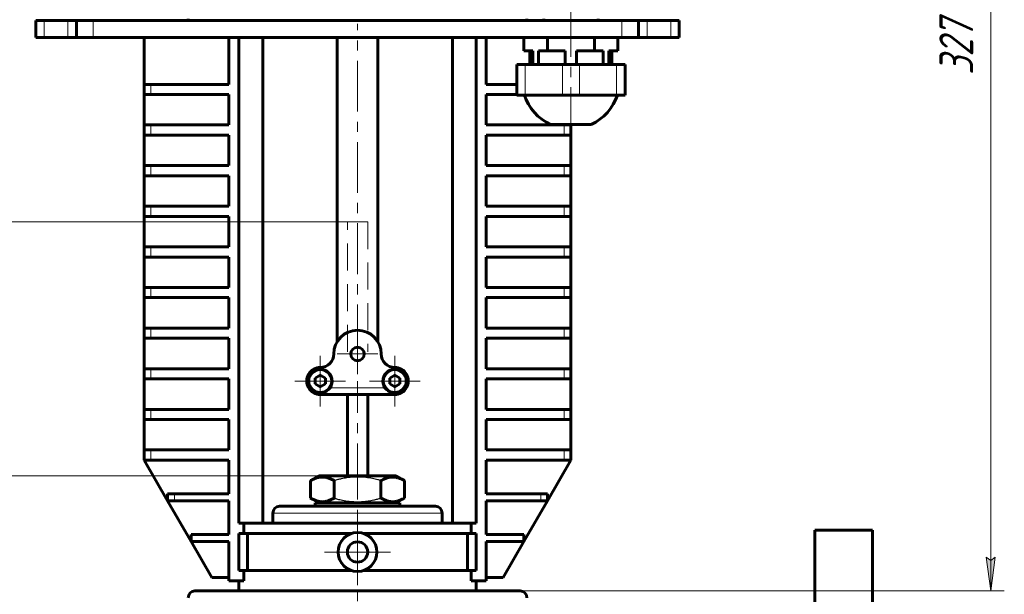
# Model space of a CAD drawing. Header units: millimetres. Extents: x 0 to 594, y 0 to 420.
# Tile 6 of 23: x 92 to 238, y 211 to 296. Entities that reach past the tile are written whole.
import ezdxf

# ---------------------------------------------------------------- set-up
doc = ezdxf.new("R2010")
doc.units = ezdxf.units.MM
for name, pattern in [('K5LT-1', [0]), ('K5LT_AXLED', [12, 7.5, -1.5, 1.5, -1.5]), ('K5LT_BASIC', [0]), ('K5LT_DASHED', [6, 4, -2]), ('K5LT_THIN', [0])]:
    doc.linetypes.add(name, pattern=pattern)
doc.layers.add('Системный слой', color=7, linetype='Continuous')
doc.layers.add('Системный слой (1)', color=7, linetype='Continuous', true_color=0x6c6c6c)
doc.styles.add('KDIMTEXTSTYLE', font='txt', dxfattribs={"width": 0.96, "oblique": 15, "height": 5})
doc.styles.add('KTEXTSTYLE', font='txt', dxfattribs={"width": 0.96, "height": 5})
doc.dimstyles.new('KDIMSTYLE (0.50)', dxfattribs={"dimtxt": 5, "dimasz": 1, "dimexe": 2, "dimexo": 0, "dimgap": 1, "dimtad": 1, "dimlfac": 2, "dimtxsty": 'KDIMTEXTSTYLE', "dimsah": 1, "dimcen": 0, "dimdle": 1, "dimadec": 0, "dimazin": 0, "dimtfac": 0.667, "dimtmove": 0, "dimatfit": 3, "dimfxl": 1, "dimtvp": 1, "dimtolj": 1, "dimtzin": 0, "dimarcsym": 0})

# ---------------------------------------------------------------- blocks, each defined once
blk = doc.blocks.new('U39')
at = {"layer": 'Системный слой (1)', "color": 30, "linetype": 'K5LT_AXLED', "lineweight": 18, "true_color": 0xff8000}
for q in [(136.73, 246.14), (132.98, 242.39), (140.48, 242.39), (136.73, 238.64)]:
    blk.add_line((136.73, 242.39), q, dxfattribs=at)
blk = doc.blocks.new('U40')
at = {"layer": 'Системный слой (1)', "color": 30, "linetype": 'K5LT_AXLED', "lineweight": 18, "true_color": 0xff8000}
for q in [(142.23, 222.02), (137.36, 217.14), (147.11, 217.14), (142.23, 212.27)]:
    blk.add_line((142.23, 217.14), q, dxfattribs=at)
blk = doc.blocks.new('U41')
at = {"layer": 'Системный слой (1)', "color": 30, "linetype": 'K5LT_AXLED', "lineweight": 18, "true_color": 0xff8000}
for q in [(142.23, 249.39), (139.23, 246.39), (145.23, 246.39), (142.23, 243.39)]:
    blk.add_line((142.23, 246.39), q, dxfattribs=at)
blk = doc.blocks.new('U42')
at = {"layer": 'Системный слой (1)', "color": 30, "linetype": 'K5LT_AXLED', "lineweight": 18, "true_color": 0xff8000}
for q in [(147.73, 246.14), (143.98, 242.39), (151.48, 242.39), (147.73, 238.64)]:
    blk.add_line((147.73, 242.39), q, dxfattribs=at)
blk = doc.blocks.new('D2')
at = {"layer": 'Системный слой (1)'}
for points in [[(55.45, 223.39), (54.79, 228.39), (54.13, 223.39), (54.79, 223.89)], [(54.79, 170.39), (55.45, 175.39), (54.79, 174.89), (54.13, 175.39)]]:
    blk.add_hatch(color=7, dxfattribs=at).paths.add_polyline_path(points)
at = {"layer": 'Системный слой (1)', "color": 7, "linetype": 'K5LT_THIN', "lineweight": 18, "true_color": 0xffffff}
for p, q in [((136.53, 228.39), (52.79, 228.39)), ((54.13, 223.39), (54.79, 228.39)), ((54.79, 228.39), (55.45, 223.39)), ((54.79, 228.39), (54.79, 170.39)), ((54.79, 223.89), (54.13, 223.39)), ((55.45, 223.39), (54.79, 223.89)), ((54.79, 170.39), (54.13, 175.39)), ((54.13, 175.39), (54.79, 174.89)), ((54.79, 174.89), (55.45, 175.39)), ((55.45, 175.39), (54.79, 170.39)), ((64.73, 170.39), (52.79, 170.39))]:
    blk.add_line(p, q, dxfattribs=at)
blk.add_wipeout([(53.79, 194.71), (46.41, 194.71), (46.41, 203.7), (53.79, 203.7)]).dxf.layer = 'Системный слой (1)'
at = {"layer": 'Системный слой (1)', "color": 7, "insert": (47.2, 194.71), "char_height": 5, "attachment_point": 1, "rotation": 90, "style": 'KTEXTSTYLE'}
blk.add_mtext('\\fArial|b0|c204|p34;\\H5.0;\\W1.000;\\Q15;\\fGOST Type AU|b0|i0|c204|p34;\\Q15;\\W0.960;116', dxfattribs=at)
blk = doc.blocks.new('KDIMARROW_01')
at = {"layer": 'Системный слой'}
blk.add_hatch(color=0, dxfattribs=at).paths.add_polyline_path([(0, 0), (-5, 0.66), (-4.5, 0), (-5, -0.66)])
at = {"layer": 'Системный слой', "color": 0, "linetype": 'K5LT_THIN', "lineweight": 18}
for p, q in [((-4.5, 0), (-5, 0.66)), ((-5, 0.66), (0, 0)), ((0, 0), (-5, -0.66)), ((-5, -0.66), (-4.5, 0))]:
    blk.add_line(p, q, dxfattribs=at)
at = {"layer": 'Системный слой (1)', "color": 0, "linetype": 'K5LT_THIN', "lineweight": 18}
blk.add_line((142.23, 170.39), (141.73, 170.39), dxfattribs=at)
blk = doc.blocks.new('D3')
at = {"layer": 'Системный слой (1)'}
for points in [[(40.76, 260.89), (40.1, 265.89), (39.44, 260.89), (40.1, 261.39)], [(40.1, 170.39), (40.76, 175.39), (40.1, 174.89), (39.44, 175.39)]]:
    blk.add_hatch(color=7, dxfattribs=at).paths.add_polyline_path(points)
at = {"layer": 'Системный слой (1)', "color": 7, "linetype": 'K5LT_THIN', "lineweight": 18, "true_color": 0xffffff}
for p, q in [((140.73, 265.89), (38.1, 265.89)), ((39.44, 260.89), (40.1, 265.89)), ((40.1, 265.89), (40.76, 260.89)), ((40.1, 170.39), (40.1, 265.89)), ((40.1, 261.39), (39.44, 260.89)), ((40.76, 260.89), (40.1, 261.39)), ((40.1, 170.39), (39.44, 175.39)), ((39.44, 175.39), (40.1, 174.89)), ((40.1, 174.89), (40.76, 175.39)), ((40.76, 175.39), (40.1, 170.39)), ((64.73, 170.39), (38.1, 170.39))]:
    blk.add_line(p, q, dxfattribs=at)
blk.add_wipeout([(39.1, 213.53), (31.72, 213.53), (31.72, 222.39), (39.1, 222.39)]).dxf.layer = 'Системный слой (1)'
at = {"layer": 'Системный слой (1)', "color": 7, "insert": (32.51, 213.53), "char_height": 5, "attachment_point": 1, "rotation": 90, "style": 'KTEXTSTYLE'}
blk.add_mtext('\\fArial|b0|c204|p34;\\H5.0;\\W1.000;\\Q15;\\fGOST Type AU|b0|i0|c204|p34;\\Q15;\\W0.960;191', dxfattribs=at)
blk = doc.blocks.new('D5')
at = {"layer": 'Системный слой (1)'}
for points in [[(236.37, 369.89), (235.71, 374.89), (235.05, 369.89), (235.71, 370.39)], [(235.71, 211.39), (236.37, 216.39), (235.71, 215.89), (235.05, 216.39)]]:
    blk.add_hatch(color=7, dxfattribs=at).paths.add_polyline_path(points)
at = {"layer": 'Системный слой (1)', "color": 7, "linetype": 'K5LT_THIN', "lineweight": 18, "true_color": 0xffffff}
for p, q in [((171.53, 374.89), (237.71, 374.89)), ((235.05, 369.89), (235.71, 374.89)), ((235.71, 374.89), (236.37, 369.89)), ((235.71, 374.89), (235.71, 211.39)), ((235.71, 370.39), (235.05, 369.89)), ((236.37, 369.89), (235.71, 370.39)), ((235.71, 211.39), (235.05, 216.39)), ((235.05, 216.39), (235.71, 215.89)), ((235.71, 215.89), (236.37, 216.39)), ((236.37, 216.39), (235.71, 211.39)), ((159.73, 211.39), (237.71, 211.39))]:
    blk.add_line(p, q, dxfattribs=at)
blk.add_wipeout([(234.71, 287.6), (227.33, 287.6), (227.33, 298.24), (234.71, 298.24)]).dxf.layer = 'Системный слой (1)'
at = {"layer": 'Системный слой (1)', "color": 7, "insert": (228.12, 287.6), "char_height": 5, "attachment_point": 1, "rotation": 90, "style": 'KTEXTSTYLE'}
blk.add_mtext('\\fArial|b0|c204|p34;\\H5.0;\\W1.000;\\Q15;\\fGOST Type AU|b0|i0|c204|p34;\\Q15;\\W0.960;327', dxfattribs=at)

msp = doc.modelspace()

# ---------------------------------------------------------------- linework, layer by layer
at = {"layer": 'Системный слой (1)', "color": 30, "linetype": 'K5LT_AXLED', "lineweight": 18, "true_color": 0xff8000}
for p, q in [((173.733, 293.644), (173.733, 297.894)), ((142.233, 246.1968), (142.233, 295.144)), ((173.733, 278.2978), (173.733, 295.144)), ((142.233, 225.6849), (142.233, 242.394)), ((142.233, 80.894), (142.233, 227.1031))]:
    msp.add_line(p, q, dxfattribs=at)
at = {"layer": 'Системный слой (1)', "color": 143, "linetype": 'K5LT_BASIC', "lineweight": 60, "true_color": 0x33acca}
for p, q in [((94.733, 295.644), (94.733, 293.144)), ((95.983, 295.644), (94.733, 295.644)), ((99.4815, 295.644), (95.983, 295.644)), ((100.733, 295.644), (99.4815, 295.644)), ((100.733, 295.644), (100.733, 293.144)), ((100.733, 295.644), (100.733, 293.144)), ((103.2315, 295.644), (100.733, 295.644)), ((181.2345, 295.644), (103.2315, 295.644)), ((117.233, 295.894), (117.233, 295.644)), ((167.233, 295.894), (167.233, 295.644)), ((169.733, 295.894), (169.733, 295.644)), ((177.733, 295.894), (177.733, 295.644)), ((183.733, 295.644), (181.2345, 295.644)), ((183.733, 295.644), (183.733, 293.144)), ((184.9845, 295.644), (183.733, 295.644)), ((183.733, 295.644), (183.733, 293.144)), ((188.483, 295.644), (184.9845, 295.644)), ((189.733, 295.644), (188.483, 295.644)), ((189.733, 295.644), (189.733, 293.144)), ((95.983, 293.144), (94.733, 293.144)), ((99.4815, 293.144), (95.983, 293.144)), ((100.733, 293.144), (99.4815, 293.144)), ((103.2315, 293.144), (100.733, 293.144)), ((181.2345, 293.144), (103.2315, 293.144)), ((110.733, 286.2145), (110.733, 293.144)), ((123.233, 286.2145), (123.233, 293.144)), ((124.733, 293.144), (124.733, 221.394)), ((128.233, 293.144), (128.233, 221.394)), ((139.233, 248.1968), (139.233, 293.144)), ((145.233, 248.1968), (145.233, 293.144)), ((156.233, 293.144), (156.233, 221.394)), ((159.733, 293.144), (159.733, 221.394)), ((161.233, 286.2145), (161.233, 293.144)), ((166.8048, 291.144), (166.8048, 293.144)), ((170.2689, 291.144), (170.2689, 293.144)), ((177.1971, 291.144), (177.1971, 293.144)), ((180.6612, 291.144), (180.6612, 293.144)), ((183.733, 293.144), (181.2345, 293.144)), ((184.9845, 293.144), (183.733, 293.144)), ((188.483, 293.144), (184.9845, 293.144)), ((189.733, 293.144), (188.483, 293.144)), ((168.1168, 291.144), (166.8048, 291.144)), ((167.6745, 291.144), (167.6745, 289.144)), ((168.1168, 291.144), (168.1168, 289.144)), ((170.2689, 291.144), (168.957, 291.144)), ((168.957, 291.144), (168.957, 289.144)), ((172.8928, 291.144), (170.2689, 291.144)), ((172.8928, 291.144), (172.8928, 289.144)), ((177.1971, 291.144), (174.5732, 291.144)), ((174.5732, 291.144), (174.5732, 289.144)), ((178.5091, 291.144), (177.1971, 291.144)), ((178.5091, 291.144), (178.5091, 289.144)), ((179.3493, 291.144), (179.3493, 289.144)), ((180.6612, 291.144), (179.3493, 291.144)), ((179.7916, 291.144), (179.7916, 289.144)), ((165.733, 289.144), (166.983, 289.144)), ((165.733, 289.144), (165.733, 284.644)), ((166.983, 289.144), (172.483, 289.144)), ((172.483, 289.144), (174.983, 289.144)), ((174.983, 289.144), (180.483, 289.144)), ((180.483, 289.144), (181.733, 289.144)), ((181.733, 289.144), (181.733, 284.644)), ((110.733, 286.2145), (111.733, 286.2145)), ((110.733, 284.7145), (110.733, 286.2145)), ((111.733, 286.2145), (123.233, 286.2145)), ((165.733, 286.2145), (161.233, 286.2145)), ((111.733, 284.7145), (110.733, 284.7145)), ((110.733, 280.2145), (110.733, 284.7145)), ((123.233, 284.7145), (111.733, 284.7145)), ((123.233, 280.2145), (123.233, 284.7145)), ((161.233, 284.7145), (165.733, 284.7145)), ((161.233, 280.2145), (161.233, 284.7145)), ((166.983, 284.644), (165.733, 284.644)), ((172.483, 284.644), (166.983, 284.644)), ((174.983, 284.644), (172.483, 284.644)), ((180.483, 284.644), (174.983, 284.644)), ((181.733, 284.644), (180.483, 284.644)), ((110.733, 278.7145), (110.733, 280.2145)), ((110.733, 280.2145), (111.733, 280.2145)), ((111.733, 280.2145), (123.233, 280.2145)), ((172.733, 280.2145), (161.233, 280.2145)), ((170.733, 280.2978), (173.733, 280.2978)), ((172.733, 280.2145), (173.733, 280.2145)), ((173.733, 280.2978), (176.733, 280.2978)), ((173.733, 280.2145), (173.733, 280.2978)), ((173.733, 278.7145), (173.733, 280.2145)), ((110.733, 274.2145), (110.733, 278.7145)), ((111.733, 278.7145), (110.733, 278.7145)), ((123.233, 278.7145), (111.733, 278.7145)), ((123.233, 274.2145), (123.233, 278.7145)), ((161.233, 278.7145), (172.733, 278.7145)), ((161.233, 274.2145), (161.233, 278.7145)), ((173.733, 278.7145), (172.733, 278.7145)), ((173.733, 274.2145), (173.733, 278.7145)), ((110.733, 274.2145), (111.733, 274.2145)), ((110.733, 272.7145), (110.733, 274.2145)), ((111.733, 274.2145), (123.233, 274.2145)), ((172.733, 274.2145), (161.233, 274.2145)), ((172.733, 274.2145), (173.733, 274.2145)), ((173.733, 272.7145), (173.733, 274.2145)), ((110.733, 268.2145), (110.733, 272.7145)), ((111.733, 272.7145), (110.733, 272.7145)), ((123.233, 272.7145), (111.733, 272.7145)), ((123.233, 268.2145), (123.233, 272.7145)), ((161.233, 272.7145), (172.733, 272.7145)), ((161.233, 268.2145), (161.233, 272.7145)), ((173.733, 272.7145), (172.733, 272.7145)), ((173.733, 268.2145), (173.733, 272.7145)), ((110.733, 266.7145), (110.733, 268.2145)), ((110.733, 268.2145), (111.733, 268.2145)), ((111.733, 268.2145), (123.233, 268.2145)), ((172.733, 268.2145), (161.233, 268.2145)), ((172.733, 268.2145), (173.733, 268.2145)), ((173.733, 266.7145), (173.733, 268.2145)), ((111.733, 266.7145), (110.733, 266.7145)), ((110.733, 262.2145), (110.733, 266.7145)), ((123.233, 266.7145), (111.733, 266.7145)), ((123.233, 262.2145), (123.233, 266.7145)), ((161.233, 266.7145), (172.733, 266.7145)), ((161.233, 262.2145), (161.233, 266.7145)), ((173.733, 266.7145), (172.733, 266.7145)), ((173.733, 262.2145), (173.733, 266.7145)), ((110.733, 262.2145), (111.733, 262.2145)), ((110.733, 260.7145), (110.733, 262.2145)), ((111.733, 262.2145), (123.233, 262.2145)), ((172.733, 262.2145), (161.233, 262.2145)), ((172.733, 262.2145), (173.733, 262.2145)), ((173.733, 260.7145), (173.733, 262.2145)), ((110.733, 256.2145), (110.733, 260.7145)), ((111.733, 260.7145), (110.733, 260.7145)), ((123.233, 260.7145), (111.733, 260.7145)), ((123.233, 256.2145), (123.233, 260.7145)), ((161.233, 256.2145), (161.233, 260.7145)), ((161.233, 260.7145), (172.733, 260.7145)), ((173.733, 260.7145), (172.733, 260.7145)), ((173.733, 256.2145), (173.733, 260.7145)), ((110.733, 254.7145), (110.733, 256.2145)), ((110.733, 256.2145), (111.733, 256.2145)), ((111.733, 256.2145), (123.233, 256.2145)), ((172.733, 256.2145), (161.233, 256.2145)), ((172.733, 256.2145), (173.733, 256.2145)), ((173.733, 254.7145), (173.733, 256.2145)), ((110.733, 250.2145), (110.733, 254.7145)), ((111.733, 254.7145), (110.733, 254.7145)), ((123.233, 254.7145), (111.733, 254.7145)), ((123.233, 250.2145), (123.233, 254.7145)), ((161.233, 254.7145), (172.733, 254.7145)), ((161.233, 250.2145), (161.233, 254.7145)), ((173.733, 254.7145), (172.733, 254.7145)), ((173.733, 250.2145), (173.733, 254.7145)), ((110.733, 248.7145), (110.733, 250.2145)), ((110.733, 250.2145), (111.733, 250.2145)), ((111.733, 250.2145), (123.233, 250.2145)), ((172.733, 250.2145), (161.233, 250.2145)), ((172.733, 250.2145), (173.733, 250.2145)), ((173.733, 248.7145), (173.733, 250.2145)), ((111.733, 248.7145), (110.733, 248.7145)), ((110.733, 244.2145), (110.733, 248.7145)), ((123.233, 248.7145), (111.733, 248.7145)), ((123.233, 244.2145), (123.233, 248.7145)), ((161.233, 248.7145), (172.733, 248.7145)), ((161.233, 244.2145), (161.233, 248.7145)), ((173.733, 248.7145), (172.733, 248.7145)), ((173.733, 244.2145), (173.733, 248.7145)), ((110.733, 244.2145), (111.733, 244.2145)), ((110.733, 242.7145), (110.733, 244.2145)), ((111.733, 244.2145), (123.233, 244.2145)), ((172.733, 244.2145), (161.233, 244.2145)), ((172.733, 244.2145), (173.733, 244.2145)), ((173.733, 242.7145), (173.733, 244.2145)), ((136.733, 243.26), (135.983, 242.827)), ((135.983, 242.827), (135.983, 241.961)), ((137.483, 242.827), (136.733, 243.26)), ((137.483, 241.961), (137.483, 242.827)), ((147.733, 243.26), (146.983, 242.827)), ((146.983, 242.827), (146.983, 241.961)), ((148.483, 242.827), (147.733, 243.26)), ((148.483, 241.961), (148.483, 242.827)), ((111.733, 242.7145), (110.733, 242.7145)), ((110.733, 238.2145), (110.733, 242.7145)), ((123.233, 242.7145), (111.733, 242.7145)), ((123.233, 238.2145), (123.233, 242.7145)), ((135.983, 241.961), (136.733, 241.528)), ((136.733, 241.528), (137.483, 241.961)), ((146.983, 241.961), (147.733, 241.528)), ((147.733, 241.528), (148.483, 241.961)), ((161.233, 238.2145), (161.233, 242.7145)), ((161.233, 242.7145), (172.733, 242.7145)), ((173.733, 242.7145), (172.733, 242.7145)), ((173.733, 238.2145), (173.733, 242.7145)), ((136.733, 240.394), (147.733, 240.394)), ((140.733, 228.394), (140.733, 240.394)), ((143.733, 228.394), (143.733, 240.394)), ((110.733, 236.7145), (110.733, 238.2145)), ((110.733, 238.2145), (111.733, 238.2145)), ((111.733, 238.2145), (123.233, 238.2145)), ((172.733, 238.2145), (161.233, 238.2145)), ((172.733, 238.2145), (173.733, 238.2145)), ((173.733, 236.7145), (173.733, 238.2145)), ((110.733, 232.2145), (110.733, 236.7145)), ((111.733, 236.7145), (110.733, 236.7145)), ((123.233, 236.7145), (111.733, 236.7145)), ((123.233, 232.2145), (123.233, 236.7145)), ((161.233, 232.2145), (161.233, 236.7145)), ((161.233, 236.7145), (172.733, 236.7145)), ((173.733, 236.7145), (172.733, 236.7145)), ((173.733, 232.2145), (173.733, 236.7145)), ((110.733, 230.7145), (110.733, 232.2145)), ((110.733, 232.2145), (111.733, 232.2145)), ((111.733, 232.2145), (123.233, 232.2145)), ((172.733, 232.2145), (161.233, 232.2145)), ((172.733, 232.2145), (173.733, 232.2145)), ((173.733, 230.7145), (173.733, 232.2145)), ((111.733, 230.7145), (110.733, 230.7145)), ((110.733, 230.7145), (114.1971, 224.7145)), ((123.233, 230.7145), (111.733, 230.7145)), ((123.233, 225.7145), (123.233, 230.7145)), ((161.233, 225.7145), (161.233, 230.7145)), ((161.233, 230.7145), (172.733, 230.7145)), ((170.2689, 224.7145), (173.733, 230.7145)), ((173.733, 230.7145), (172.733, 230.7145)), ((135.3048, 227.6849), (136.533, 228.394)), ((147.933, 228.394), (136.533, 228.394)), ((149.1612, 227.6849), (147.933, 228.394)), ((135.3048, 225.1031), (135.3048, 227.6849)), ((138.7689, 225.1031), (138.7689, 227.6849)), ((145.6971, 225.1031), (145.6971, 227.6849)), ((149.1612, 225.1031), (149.1612, 227.6849)), ((114.1971, 225.7145), (115.1971, 225.7145)), ((114.1971, 224.7145), (114.1971, 225.7145)), ((115.1971, 225.7145), (123.233, 225.7145)), ((169.2689, 225.7145), (161.233, 225.7145)), ((169.2689, 225.7145), (170.2689, 225.7145)), ((170.2689, 224.7145), (170.2689, 225.7145)), ((115.1971, 224.7145), (114.1971, 224.7145)), ((114.1971, 224.7145), (117.6612, 218.7145)), ((123.233, 224.7145), (115.1971, 224.7145)), ((123.233, 219.7145), (123.233, 224.7145)), ((130.733, 223.894), (153.733, 223.894)), ((136.533, 224.394), (135.3048, 225.1031)), ((135.983, 223.894), (135.983, 224.394)), ((135.983, 224.394), (148.483, 224.394)), ((147.933, 224.394), (149.1612, 225.1031)), ((148.483, 223.894), (148.483, 224.394)), ((161.233, 219.7145), (161.233, 224.7145)), ((161.233, 224.7145), (169.2689, 224.7145)), ((166.8048, 218.7145), (170.2689, 224.7145)), ((170.2689, 224.7145), (169.2689, 224.7145)), ((129.733, 222.894), (129.733, 221.394)), ((154.733, 222.894), (154.733, 221.394)), ((124.733, 221.394), (125.4625, 221.394)), ((125.4625, 219.894), (125.4625, 221.394)), ((125.4625, 221.394), (159.0035, 221.394)), ((159.733, 221.394), (159.0035, 221.394)), ((159.0035, 219.894), (159.0035, 221.394)), ((117.6612, 218.7145), (117.6612, 219.7145)), ((117.6612, 219.7145), (123.233, 219.7145)), ((125.4625, 219.894), (124.733, 219.894)), ((124.733, 219.894), (124.733, 214.394)), ((125.4625, 219.894), (141.3945, 219.894)), ((126.0138, 214.394), (126.0138, 219.894)), ((143.0715, 219.894), (159.0035, 219.894)), ((158.4522, 214.394), (158.4522, 219.894)), ((159.0035, 219.894), (159.733, 219.894)), ((159.733, 219.894), (159.733, 214.394)), ((166.8048, 219.7145), (161.233, 219.7145)), ((166.8048, 218.7145), (166.8048, 219.7145)), ((218.233, 220.394), (209.733, 220.394)), ((209.733, 220.394), (209.733, 120.394)), ((218.233, 220.394), (218.233, 120.394)), ((117.6612, 218.7145), (120.733, 213.394)), ((123.233, 218.7145), (117.6612, 218.7145)), ((123.233, 212.894), (123.233, 218.7145)), ((161.233, 212.894), (161.233, 218.7145)), ((161.233, 218.7145), (166.8048, 218.7145)), ((163.733, 213.394), (166.8048, 218.7145)), ((124.733, 214.394), (125.4625, 214.394)), ((125.4625, 212.894), (125.4625, 214.394)), ((125.4625, 214.394), (141.3945, 214.394)), ((143.0715, 214.394), (159.0035, 214.394)), ((159.0035, 212.894), (159.0035, 214.394)), ((159.733, 214.394), (159.0035, 214.394)), ((123.233, 213.394), (120.733, 213.394)), ((125.4625, 212.894), (123.233, 212.894)), ((124.733, 211.394), (124.733, 212.894)), ((159.0035, 212.894), (161.233, 212.894)), ((159.733, 211.394), (159.733, 212.894)), ((161.233, 213.394), (163.733, 213.394)), ((118.233, 211.394), (166.233, 211.394))]:
    msp.add_line(p, q, dxfattribs=at)
at = {"layer": 'Системный слой (1)', "color": 7, "linetype": 'K5LT_THIN', "lineweight": 18, "true_color": 0xffffff}
for p, q in [((95.983, 295.644), (95.983, 293.144)), ((99.4815, 295.644), (99.4815, 293.144)), ((103.2315, 295.644), (103.2315, 293.144)), ((181.2345, 295.644), (181.2345, 293.144)), ((184.9845, 295.644), (184.9845, 293.144)), ((188.483, 295.644), (188.483, 293.144)), ((166.983, 289.144), (166.983, 284.644)), ((172.483, 289.144), (172.483, 284.644)), ((174.983, 289.144), (174.983, 284.644)), ((180.483, 289.144), (180.483, 284.644)), ((111.733, 284.7145), (111.733, 286.2145)), ((111.733, 278.7145), (111.733, 280.2145)), ((172.733, 278.7145), (172.733, 280.2145)), ((111.733, 272.7145), (111.733, 274.2145)), ((172.733, 272.7145), (172.733, 274.2145)), ((111.733, 266.7145), (111.733, 268.2145)), ((172.733, 266.7145), (172.733, 268.2145)), ((111.733, 260.7145), (111.733, 262.2145)), ((172.733, 260.7145), (172.733, 262.2145)), ((111.733, 254.7145), (111.733, 256.2145)), ((172.733, 254.7145), (172.733, 256.2145)), ((111.733, 248.7145), (111.733, 250.2145)), ((172.733, 248.7145), (172.733, 250.2145)), ((111.733, 242.7145), (111.733, 244.2145)), ((172.733, 242.7145), (172.733, 244.2145)), ((135.001, 241.394), (135.2969, 241.394)), ((138.1692, 241.394), (146.2969, 241.394)), ((149.1692, 241.394), (149.4651, 241.394)), ((111.733, 236.7145), (111.733, 238.2145)), ((172.733, 236.7145), (172.733, 238.2145)), ((111.733, 230.7145), (111.733, 232.2145)), ((172.733, 230.7145), (172.733, 232.2145)), ((115.1971, 224.7145), (115.1971, 225.7145)), ((169.2689, 224.7145), (169.2689, 225.7145)), ((129.733, 222.894), (154.733, 222.894))]:
    msp.add_line(p, q, dxfattribs=at)
at = {"layer": 'Системный слой (1)', "color": 7, "linetype": 'K5LT_DASHED', "lineweight": 18, "true_color": 0xffffff}
for p, q in [((140.733, 246.7145), (140.733, 265.894)), ((140.733, 265.894), (143.733, 265.894)), ((143.733, 265.894), (143.733, 246.7145))]:
    msp.add_line(p, q, dxfattribs=at)
at = {"layer": 'Системный слой (1)', "color": 143, "linetype": 'K5LT_BASIC', "lineweight": 60, "true_color": 0x33acca}
for centre, radius in [((142.233, 246.394), 1), ((136.733, 242.394), 1.75), ((147.733, 242.394), 1.75), ((142.233, 217.144), 2.875), ((142.233, 217.144), 1.5)]:
    msp.add_circle(centre, radius, dxfattribs=at)
at = {"layer": 'Системный слой (1)', "color": 7, "linetype": 'K5LT_THIN', "lineweight": 18, "true_color": 0xffffff}
for centre in [(136.733, 242.394), (147.733, 242.394)]:
    msp.add_circle(centre, 1.55, dxfattribs=at)
at = {"layer": 'Системный слой (1)', "color": 143, "linetype": 'K5LT_BASIC', "lineweight": 60, "true_color": 0x33acca}
for centre, radius, start, end in [((173.733, 286.8535), 7.2095, 197.846856, 245.410403), ((173.733, 286.8535), 7.2095, 294.589597, 342.153144), ((142.233, 246.394), 3.5, 0, 180), ((136.733, 246.394), 2, 270, 0), ((147.733, 246.394), 2, 180, 270), ((136.733, 242.394), 2, 90, 210), ((147.733, 242.394), 2, 330, 90), ((136.733, 242.394), 2, 210, 270), ((147.733, 242.394), 2, 270, 330), ((130.733, 222.894), 1, 90, 180), ((153.733, 222.894), 1, 0, 90), ((118.233, 210.394), 1, 90, 180), ((166.233, 210.394), 1, 0, 90)]:
    msp.add_arc(centre, radius, start, end, dxfattribs=at)
for points in [[(138.7689, 227.6849), (138.6343, 227.7626), (138.4115, 227.8801), (138.1176, 228.0058), (137.9172, 228.0763), (137.7257, 228.1327), (137.531, 228.1773), (137.3075, 228.2096), (137.0966, 228.2229), (136.8946, 228.2193), (136.7016, 228.2014), (136.5145, 228.1708), (136.301, 228.1212), (136.0063, 228.0289), (135.6638, 227.882), (135.4135, 227.7476), (135.3048, 227.6849)], [(149.1612, 227.6849), (149.0266, 227.7626), (148.8038, 227.8801), (148.5099, 228.0058), (148.3095, 228.0763), (148.118, 228.1327), (147.9233, 228.1773), (147.6998, 228.2096), (147.4889, 228.2229), (147.2869, 228.2193), (147.0939, 228.2014), (146.9068, 228.1708), (146.6933, 228.1212), (146.3986, 228.0289), (146.0561, 227.882), (145.8058, 227.7476), (145.6971, 227.6849)], [(135.3048, 225.1031), (135.4394, 225.0254), (135.6623, 224.9079), (135.9561, 224.7821), (136.1565, 224.7116), (136.3481, 224.6553), (136.5427, 224.6106), (136.7662, 224.5783), (136.9771, 224.5651), (137.1791, 224.5686), (137.3722, 224.5865), (137.5593, 224.6172), (137.7727, 224.6668), (138.0675, 224.759), (138.41, 224.906), (138.6602, 225.0403), (138.7689, 225.1031)], [(145.6971, 225.1031), (145.8317, 225.0254), (146.0546, 224.9079), (146.3484, 224.7821), (146.5488, 224.7116), (146.7404, 224.6553), (146.935, 224.6106), (147.1585, 224.5783), (147.3694, 224.5651), (147.5715, 224.5686), (147.7645, 224.5865), (147.9516, 224.6172), (148.165, 224.6668), (148.4598, 224.759), (148.8023, 224.906), (149.0525, 225.0403), (149.1612, 225.1031)]]:
    msp.add_open_spline(points, degree=3, knots=[0, 0, 0, 0, 2.03197676, 3.33971817, 4.35691028, 4.98286377, 6.14673398, 7.19733448, 8.23107414, 9.20464301, 10.12610383, 11.03238569, 11.92740894, 13.24282625, 15.35658079, 17, 17, 17, 17], dxfattribs=at)
at = {"layer": 'Системный слой (1)', "color": 7, "linetype": 'K5LT-1'}
for points in [[(145.6971, 227.6849), (145.5358, 227.7315), (145.1232, 227.8443), (144.3738, 228.0173), (143.6194, 228.1384), (143.0372, 228.192), (142.7131, 228.2106), (142.5032, 228.2179), (142.3271, 228.2207), (142.1376, 228.2211), (141.9001, 228.2167), (141.6148, 228.2037), (141.2052, 228.1739), (140.6118, 228.1047), (139.9359, 227.9817), (139.3025, 227.833), (138.9462, 227.7361), (138.7689, 227.6849)], [(138.7689, 225.1031), (138.9303, 225.0565), (139.3428, 224.9436), (140.0923, 224.7706), (140.8466, 224.6496), (141.4288, 224.596), (141.753, 224.5773), (141.9629, 224.5701), (142.139, 224.5673), (142.3284, 224.5669), (142.566, 224.5712), (142.8513, 224.5842), (143.2609, 224.614), (143.8542, 224.6833), (144.5301, 224.8063), (145.1635, 224.9549), (145.5198, 225.0519), (145.6971, 225.1031)]]:
    msp.add_open_spline(points, degree=3, knots=[0, 0, 0, 0, 3.15229629, 8.02402693, 14.43035773, 17.47429983, 18.99627089, 20.51824194, 21.40985484, 22.30146773, 24.08469353, 25.86791932, 27.65114512, 31.79250392, 37.07252473, 40.53626237, 44, 44, 44, 44], dxfattribs=at)

# ---------------------------------------------------------------- block references
at = {"layer": 'Системный слой (1)'}
for name in ['U41', 'U39', 'U42', 'U40']:
    msp.add_blockref(name, (0, 0), dxfattribs=at)

# ---------------------------------------------------------------- next in the draw order: dimensions: what is measured, and where the dimension line sits
at = {"layer": 'Системный слой (1)', "color": 7}
for base, p1, p2, picture, middle in [((235.7073, 374.894), (159.733, 211.394), (171.5252, 374.894), 'D5', (235.7073, 293.144)), ((54.7881, 228.394), (64.733, 170.394), (136.533, 228.394), 'D2', (54.7881, 199.394))]:
    dim = msp.add_linear_dim(base=base, p1=p1, p2=p2, angle=90, dimstyle='KDIMSTYLE (0.50)', override={"dimexo": 0, "dimpost": '\\fGOST Type AU|b0|c204|p34;\\H5.0;\\W0.960;\\Q15;<>', "dimblk1": 'KDIMARROW_01', "dimblk2": 'KDIMARROW_01', "dimse1": 0, "dimse2": 0, "dimclrt": 7, "dimtol": 1, "dimtp": 0, "dimtm": 0, "dimtdec": 5, "dimtolj": 1}, dxfattribs=at)
    dim.commit()
    dim.dimension.update_dxf_attribs({"geometry": picture, "text_midpoint": middle, "dimtype": 160})

# ---------------------------------------------------------------- next in the draw order: dimensions: what is measured, and where the dimension line sits
dim = msp.add_linear_dim(base=(40.0995, 170.394), p1=(140.733, 265.894), p2=(64.733, 170.394), angle=90, dimstyle='KDIMSTYLE (0.50)', override={"dimexo": 0, "dimpost": '\\fGOST Type AU|b0|c204|p34;\\H5.0;\\W0.960;\\Q15;<>', "dimblk1": 'KDIMARROW_01', "dimblk2": 'KDIMARROW_01', "dimse1": 0, "dimse2": 0, "dimclrt": 7, "dimtol": 1, "dimtp": 0, "dimtm": 0, "dimtdec": 5, "dimtolj": 1}, dxfattribs=at)
dim.commit()
dim.dimension.update_dxf_attribs({"geometry": 'D3', "text_midpoint": (40.0995, 218.144), "dimtype": 160})

doc.saveas('drawing.dxf')
